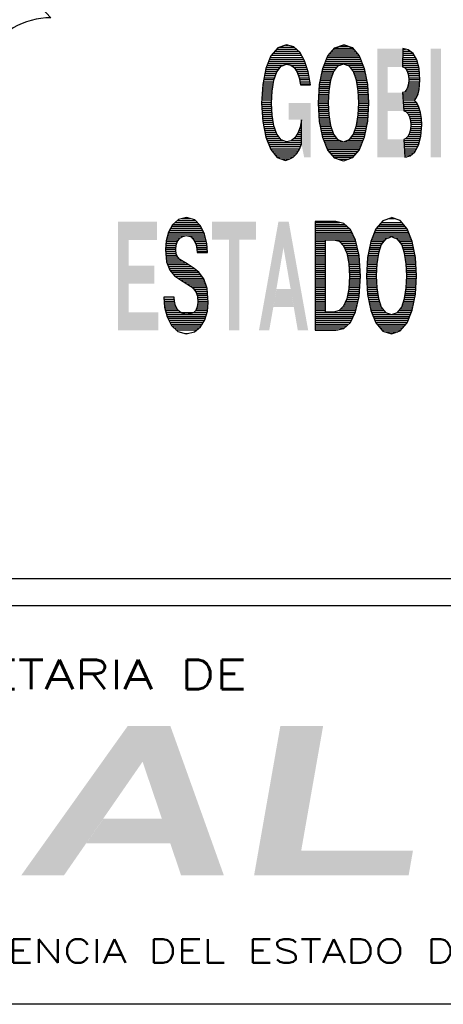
# Model space of a CAD drawing. Extents: x -0.4 to 44.6, y -0.4 to 29.7.
# Tile 5 of 8: x 37.5 to 39.5, y 22.5 to 27.1. Entities that reach past the tile are written whole.
import ezdxf

# ---------------------------------------------------------------- set-up
doc = ezdxf.new("R2010")
doc.units = 0
doc.header["$LTSCALE"] = 0.5
doc.header["$MEASUREMENT"] = 0
doc.layers.get('0').update_dxf_attribs({"linetype": 'CONTINUOUS'})
doc.styles.add('ROMANS', font='romans', dxfattribs={"width": 1.333333, "height": 0.1})

# ---------------------------------------------------------------- blocks, each defined once
blk = doc.blocks.new('SSA')
for points in [[(0.037096, -0.00023), (0.040018, -0.00023), (0.044374, 0.00997), (0.045394, 0.007537)], [(0.044374, 0.00997), (0.045394, 0.007537), (0.047296, 0.00997), (0.048029, -0.00023)], [(0.047296, 0.00997), (0.048029, -0.00023), (0.050951, -0.00023)], [(0.053013, -0.00023), (0.056232, 0.001459), (0.054808, 0.00997), (0.05773, 0.00997)], [(0.041538, 0.001959), (0.047286, 0.001959), (0.042717, 0.003659), (0.046723, 0.003659)], [(0.063574, -0.00023), (0.063871, 0.001459), (0.053013, -0.00023), (0.056232, 0.001459)]]:
    blk.add_solid(points)
at = {"color": 5, "style": 'ROMANS', "width": 1.333333}
for s, height, p in [('SECRETARIA DE', 0.002, (0.025437, 0.012488)), ('Y ASISTENCIA DEL ESTADO DE VERACRUZ', 0.0016192, (0.025437, -0.006199))]:
    blk.add_text(s, height=height, dxfattribs=at).set_placement(p)
blk = doc.blocks.new('*X49')
at = {"color": 0}
for p, q in [((5.73662, 2.3097), (5.74035, 2.3097)), ((5.73688, 2.31), (5.74009, 2.31)), ((5.73805, 2.3106), (5.73896, 2.3106)), ((5.7357, 2.3082), (5.74126, 2.3082)), ((5.73582, 2.3085), (5.74114, 2.3085)), ((5.73594, 2.3088), (5.74102, 2.3088)), ((5.7361, 2.3091), (5.74087, 2.3091)), ((5.73636, 2.3094), (5.74061, 2.3094)), ((5.73516, 2.3067), (5.73701, 2.3067)), ((5.73521, 2.307), (5.73724, 2.307)), ((5.73533, 2.3073), (5.73748, 2.3073)), ((5.73545, 2.3076), (5.73809, 2.3076)), ((5.73558, 2.3079), (5.74138, 2.3079)), ((5.73886, 2.3076), (5.7415, 2.3076)), ((5.73948, 2.3073), (5.74161, 2.3073)), ((5.73971, 2.307), (5.74173, 2.307)), ((5.73994, 2.3067), (5.74178, 2.3067)), ((5.73486, 2.3052), (5.73642, 2.3052)), ((5.73492, 2.3055), (5.73652, 2.3055)), ((5.73498, 2.3058), (5.73663, 2.3058)), ((5.73504, 2.3061), (5.73673, 2.3061)), ((5.7351, 2.3064), (5.73684, 2.3064)), ((5.74012, 2.3064), (5.74184, 2.3064)), ((5.74022, 2.3061), (5.7419, 2.3061)), ((5.74033, 2.3058), (5.74196, 2.3058)), ((5.74043, 2.3055), (5.74202, 2.3055)), ((5.74053, 2.3052), (5.74208, 2.3052)), ((5.73468, 2.3037), (5.7362, 2.3037)), ((5.7347, 2.304), (5.73625, 2.304)), ((5.73471, 2.3043), (5.73629, 2.3043)), ((5.73474, 2.3046), (5.73633, 2.3046)), ((5.7348, 2.3049), (5.73638, 2.3049)), ((5.74058, 2.3049), (5.74214, 2.3049)), ((5.74062, 2.3046), (5.7422, 2.3046)), ((5.74067, 2.3043), (5.74223, 2.3043)), ((5.74071, 2.304), (5.74224, 2.304)), ((5.74075, 2.3037), (5.74226, 2.3037)), ((5.7346, 2.3022), (5.73611, 2.3022)), ((5.73461, 2.3025), (5.73613, 2.3025)), ((5.73463, 2.3028), (5.73614, 2.3028)), ((5.73465, 2.3031), (5.73616, 2.3031)), ((5.73466, 2.3034), (5.73617, 2.3034)), ((5.74079, 2.3034), (5.74228, 2.3034)), ((5.7408, 2.3031), (5.74229, 2.3031)), ((5.74081, 2.3028), (5.74231, 2.3028)), ((5.74083, 2.3025), (5.74233, 2.3025)), ((5.74084, 2.3022), (5.74234, 2.3022)), ((5.73456, 2.3016), (5.73609, 2.3016)), ((5.73458, 2.3019), (5.7361, 2.3019)), ((5.73458, 2.3013), (5.7361, 2.3013)), ((5.7346, 2.301), (5.73612, 2.301)), ((5.73462, 2.3007), (5.73613, 2.3007)), ((5.74082, 2.3007), (5.74232, 2.3007)), ((5.74084, 2.301), (5.74234, 2.301)), ((5.74085, 2.3013), (5.74235, 2.3013)), ((5.74086, 2.3019), (5.74236, 2.3019)), ((5.74087, 2.3016), (5.74237, 2.3016)), ((5.73463, 2.3004), (5.73615, 2.3004)), ((5.73465, 2.3001), (5.73616, 2.3001)), ((5.73467, 2.2998), (5.73617, 2.2998)), ((5.73468, 2.2995), (5.73621, 2.2995)), ((5.7347, 2.2992), (5.73626, 2.2992)), ((5.73472, 2.2989), (5.7363, 2.2989)), ((5.74065, 2.2989), (5.74222, 2.2989)), ((5.7407, 2.2992), (5.74224, 2.2992)), ((5.74074, 2.2995), (5.74225, 2.2995)), ((5.74078, 2.2998), (5.74227, 2.2998)), ((5.7408, 2.3001), (5.74229, 2.3001)), ((5.74081, 2.3004), (5.7423, 2.3004)), ((5.73475, 2.2986), (5.73635, 2.2986)), ((5.73481, 2.2983), (5.73639, 2.2983)), ((5.73487, 2.298), (5.73646, 2.298)), ((5.73493, 2.2977), (5.73656, 2.2977)), ((5.73499, 2.2974), (5.73667, 2.2974)), ((5.74029, 2.2974), (5.74194, 2.2974)), ((5.74039, 2.2977), (5.742, 2.2977)), ((5.7405, 2.298), (5.74206, 2.298)), ((5.74056, 2.2983), (5.74212, 2.2983)), ((5.74061, 2.2986), (5.74218, 2.2986)), ((5.73505, 2.2971), (5.73677, 2.2971)), ((5.73511, 2.2968), (5.73687, 2.2968)), ((5.73517, 2.2965), (5.73709, 2.2965)), ((5.73524, 2.2962), (5.73733, 2.2962)), ((5.73536, 2.2959), (5.73757, 2.2959)), ((5.73937, 2.2959), (5.74157, 2.2959)), ((5.73963, 2.2962), (5.74169, 2.2962)), ((5.73986, 2.2965), (5.74176, 2.2965)), ((5.74008, 2.2968), (5.74182, 2.2968)), ((5.74019, 2.2971), (5.74188, 2.2971)), ((5.73548, 2.2956), (5.74145, 2.2956)), ((5.7356, 2.2953), (5.74133, 2.2953)), ((5.73572, 2.295), (5.74121, 2.295)), ((5.73584, 2.2947), (5.7411, 2.2947)), ((5.73596, 2.2944), (5.74098, 2.2944)), ((5.73616, 2.2941), (5.74076, 2.2941)), ((5.73642, 2.2938), (5.7405, 2.2938)), ((5.73668, 2.2935), (5.74024, 2.2935)), ((5.73695, 2.2932), (5.73998, 2.2932)), ((5.73743, 2.2929), (5.73945, 2.2929)), ((5.73832, 2.2926), (5.73862, 2.2926))]:
    blk.add_line(p, q, dxfattribs=at)
blk = doc.blocks.new('*X48')
at = {"color": 0}
for p, q in [((5.72652, 2.31), (5.73031, 2.31)), ((5.72652, 2.3097), (5.73113, 2.3097)), ((5.72652, 2.3094), (5.73147, 2.3094)), ((5.72652, 2.3091), (5.7318, 2.3091)), ((5.72652, 2.3088), (5.73208, 2.3088)), ((5.72652, 2.3085), (5.73223, 2.3085)), ((5.72652, 2.3082), (5.73238, 2.3082)), ((5.72652, 2.3079), (5.73253, 2.3079)), ((5.72652, 2.3076), (5.73268, 2.3076)), ((5.72652, 2.3073), (5.72815, 2.3073)), ((5.72652, 2.307), (5.72815, 2.307)), ((5.72652, 2.3067), (5.72815, 2.3067)), ((5.72945, 2.3073), (5.73284, 2.3073)), ((5.73033, 2.307), (5.73292, 2.307)), ((5.73062, 2.3067), (5.73299, 2.3067)), ((5.72652, 2.3064), (5.72815, 2.3064)), ((5.72652, 2.3061), (5.72815, 2.3061)), ((5.72652, 2.3058), (5.72815, 2.3058)), ((5.72652, 2.3055), (5.72815, 2.3055)), ((5.72652, 2.3052), (5.72815, 2.3052)), ((5.73091, 2.3064), (5.73306, 2.3064)), ((5.73107, 2.3061), (5.73313, 2.3061)), ((5.7312, 2.3058), (5.73319, 2.3058)), ((5.73133, 2.3055), (5.73326, 2.3055)), ((5.73146, 2.3052), (5.73333, 2.3052)), ((5.72652, 2.3049), (5.72815, 2.3049)), ((5.72652, 2.3046), (5.72815, 2.3046)), ((5.72652, 2.3043), (5.72815, 2.3043)), ((5.72652, 2.304), (5.72815, 2.304)), ((5.72652, 2.3037), (5.72815, 2.3037)), ((5.73152, 2.3049), (5.7334, 2.3049)), ((5.73158, 2.3046), (5.73343, 2.3046)), ((5.73164, 2.3043), (5.73345, 2.3043)), ((5.7317, 2.304), (5.73347, 2.304)), ((5.73176, 2.3037), (5.73349, 2.3037)), ((5.72652, 2.3034), (5.72815, 2.3034)), ((5.72652, 2.3031), (5.72815, 2.3031)), ((5.72652, 2.3028), (5.72815, 2.3028)), ((5.72652, 2.3025), (5.72815, 2.3025)), ((5.72652, 2.3022), (5.72815, 2.3022)), ((5.73179, 2.3034), (5.73351, 2.3034)), ((5.73181, 2.3031), (5.73353, 2.3031)), ((5.73183, 2.3028), (5.73355, 2.3028)), ((5.73184, 2.3025), (5.73357, 2.3025)), ((5.73186, 2.3022), (5.73359, 2.3022)), ((5.72652, 2.3019), (5.72815, 2.3019)), ((5.72652, 2.3016), (5.72815, 2.3016)), ((5.72652, 2.3013), (5.72815, 2.3013)), ((5.72652, 2.301), (5.72815, 2.301)), ((5.72652, 2.3007), (5.72815, 2.3007)), ((5.73184, 2.3007), (5.73357, 2.3007)), ((5.73186, 2.301), (5.73359, 2.301)), ((5.73187, 2.3019), (5.73361, 2.3019)), ((5.73187, 2.3013), (5.73361, 2.3013)), ((5.73189, 2.3016), (5.73363, 2.3016)), ((5.72652, 2.3004), (5.72815, 2.3004)), ((5.72652, 2.3001), (5.72815, 2.3001)), ((5.72652, 2.2998), (5.72815, 2.2998)), ((5.72652, 2.2995), (5.72815, 2.2995)), ((5.72652, 2.2992), (5.72815, 2.2992)), ((5.72652, 2.2989), (5.72815, 2.2989)), ((5.73164, 2.2989), (5.73345, 2.2989)), ((5.7317, 2.2992), (5.73347, 2.2992)), ((5.73176, 2.2995), (5.73349, 2.2995)), ((5.73179, 2.2998), (5.73351, 2.2998)), ((5.73181, 2.3001), (5.73353, 2.3001)), ((5.73183, 2.3004), (5.73355, 2.3004)), ((5.72652, 2.2986), (5.72815, 2.2986)), ((5.72652, 2.2983), (5.72815, 2.2983)), ((5.72652, 2.298), (5.72815, 2.298)), ((5.72652, 2.2977), (5.72815, 2.2977)), ((5.72652, 2.2974), (5.72815, 2.2974)), ((5.73117, 2.2974), (5.73318, 2.2974)), ((5.73131, 2.2977), (5.73325, 2.2977)), ((5.73144, 2.298), (5.73332, 2.298)), ((5.73152, 2.2983), (5.73339, 2.2983)), ((5.73158, 2.2986), (5.73343, 2.2986)), ((5.72652, 2.2971), (5.72815, 2.2971)), ((5.72652, 2.2968), (5.72815, 2.2968)), ((5.72652, 2.2965), (5.72815, 2.2965)), ((5.72652, 2.2962), (5.72815, 2.2962)), ((5.72652, 2.2959), (5.7328, 2.2959)), ((5.73028, 2.2962), (5.73291, 2.2962)), ((5.73057, 2.2965), (5.73298, 2.2965)), ((5.73085, 2.2968), (5.73304, 2.2968)), ((5.73104, 2.2971), (5.73311, 2.2971)), ((5.72652, 2.2956), (5.73265, 2.2956)), ((5.72652, 2.2953), (5.7325, 2.2953)), ((5.72652, 2.295), (5.73235, 2.295)), ((5.72652, 2.2947), (5.7322, 2.2947)), ((5.72652, 2.2944), (5.73205, 2.2944)), ((5.72652, 2.2941), (5.73173, 2.2941)), ((5.72652, 2.2938), (5.7314, 2.2938)), ((5.72652, 2.2935), (5.73106, 2.2935)), ((5.72652, 2.2932), (5.73006, 2.2932))]:
    blk.add_line(p, q, dxfattribs=at)
blk = doc.blocks.new('*X47')
at = {"color": 0}
for p, q in [((5.70421, 2.3097), (5.70835, 2.3097)), ((5.70456, 2.31), (5.70805, 2.31)), ((5.7049, 2.3103), (5.70776, 2.3103)), ((5.70566, 2.3106), (5.70696, 2.3106)), ((5.70347, 2.3082), (5.70918, 2.3082)), ((5.70354, 2.3085), (5.70904, 2.3085)), ((5.70371, 2.3088), (5.7089, 2.3088)), ((5.70387, 2.3091), (5.70876, 2.3091)), ((5.70403, 2.3094), (5.70861, 2.3094)), ((5.70315, 2.3067), (5.70485, 2.3067)), ((5.70317, 2.307), (5.70496, 2.307)), ((5.70323, 2.3073), (5.70516, 2.3073)), ((5.70331, 2.3076), (5.70544, 2.3076)), ((5.70339, 2.3079), (5.70618, 2.3079)), ((5.70651, 2.3079), (5.70926, 2.3079)), ((5.70724, 2.3076), (5.70933, 2.3076)), ((5.7075, 2.3073), (5.70941, 2.3073)), ((5.70767, 2.307), (5.70948, 2.307)), ((5.7078, 2.3067), (5.70954, 2.3067)), ((5.70307, 2.3058), (5.7047, 2.3058)), ((5.70308, 2.3055), (5.70471, 2.3055)), ((5.70309, 2.3061), (5.70473, 2.3061)), ((5.70312, 2.3064), (5.70475, 2.3064)), ((5.70312, 2.3052), (5.70475, 2.3052)), ((5.70789, 2.3064), (5.70957, 2.3064)), ((5.70794, 2.3061), (5.70959, 2.3061)), ((5.70799, 2.3058), (5.70961, 2.3058)), ((5.70801, 2.3055), (5.70963, 2.3055)), ((5.70315, 2.3049), (5.70484, 2.3049)), ((5.70318, 2.3046), (5.70498, 2.3046)), ((5.70321, 2.3043), (5.70527, 2.3043)), ((5.70324, 2.304), (5.70567, 2.304)), ((5.70332, 2.3037), (5.70614, 2.3037)), ((5.70344, 2.3034), (5.70663, 2.3034)), ((5.70355, 2.3031), (5.70711, 2.3031)), ((5.70367, 2.3028), (5.70755, 2.3028)), ((5.70381, 2.3025), (5.70794, 2.3025)), ((5.70406, 2.3022), (5.70832, 2.3022)), ((5.70431, 2.3019), (5.70854, 2.3019)), ((5.70458, 2.3016), (5.70876, 2.3016)), ((5.705, 2.3013), (5.70899, 2.3013)), ((5.70542, 2.301), (5.70914, 2.301)), ((5.70592, 2.3007), (5.70924, 2.3007)), ((5.70642, 2.3004), (5.70935, 2.3004)), ((5.70689, 2.3001), (5.70945, 2.3001)), ((5.70728, 2.2998), (5.70956, 2.2998)), ((5.70759, 2.2995), (5.70961, 2.2995)), ((5.70782, 2.2992), (5.70964, 2.2992)), ((5.70795, 2.2989), (5.70967, 2.2989)), ((5.70284, 2.298), (5.70445, 2.298)), ((5.70286, 2.2977), (5.70447, 2.2977)), ((5.70289, 2.2974), (5.70455, 2.2974)), ((5.70805, 2.2986), (5.70969, 2.2986)), ((5.7081, 2.2983), (5.70972, 2.2983)), ((5.70812, 2.298), (5.70975, 2.298)), ((5.70815, 2.2977), (5.70977, 2.2977)), ((5.70815, 2.2974), (5.70978, 2.2974)), ((5.70291, 2.2971), (5.70463, 2.2971)), ((5.70293, 2.2968), (5.70476, 2.2968)), ((5.70301, 2.2965), (5.70492, 2.2965)), ((5.70309, 2.2962), (5.70513, 2.2962)), ((5.70317, 2.2959), (5.7096, 2.2959)), ((5.70778, 2.2962), (5.70967, 2.2962)), ((5.70793, 2.2965), (5.7097, 2.2965)), ((5.70806, 2.2968), (5.70973, 2.2968)), ((5.7081, 2.2971), (5.70976, 2.2971)), ((5.70325, 2.2956), (5.70951, 2.2956)), ((5.70333, 2.2953), (5.70942, 2.2953)), ((5.70346, 2.295), (5.70933, 2.295)), ((5.70361, 2.2947), (5.70921, 2.2947)), ((5.70375, 2.2944), (5.70903, 2.2944)), ((5.7039, 2.2941), (5.70886, 2.2941)), ((5.70408, 2.2938), (5.70868, 2.2938)), ((5.7044, 2.2935), (5.70841, 2.2935)), ((5.70471, 2.2932), (5.70803, 2.2932)), ((5.70615, 2.2926), (5.70655, 2.2926))]:
    blk.add_line(p, q, dxfattribs=at)
blk = doc.blocks.new('*X43')
at = {"color": 0}
for p, q in [((5.73038, 2.3376), (5.73162, 2.3376)), ((5.72853, 2.3361), (5.7334, 2.3361)), ((5.72879, 2.3364), (5.73315, 2.3364)), ((5.72905, 2.3367), (5.73289, 2.3367)), ((5.72931, 2.337), (5.73263, 2.337)), ((5.72957, 2.3373), (5.73237, 2.3373)), ((5.72791, 2.3346), (5.73042, 2.3346)), ((5.72803, 2.3349), (5.73389, 2.3349)), ((5.72815, 2.3352), (5.73377, 2.3352)), ((5.72827, 2.3355), (5.73365, 2.3355)), ((5.72839, 2.3358), (5.73353, 2.3358)), ((5.7315, 2.3346), (5.734, 2.3346)), ((5.72745, 2.3328), (5.72909, 2.3328)), ((5.72751, 2.3331), (5.72919, 2.3331)), ((5.72757, 2.3334), (5.7293, 2.3334)), ((5.72763, 2.3337), (5.72944, 2.3337)), ((5.72769, 2.334), (5.72968, 2.334)), ((5.72779, 2.3343), (5.72991, 2.3343)), ((5.73201, 2.3343), (5.73412, 2.3343)), ((5.73224, 2.334), (5.73422, 2.334)), ((5.73248, 2.3337), (5.73428, 2.3337)), ((5.73262, 2.3334), (5.73434, 2.3334)), ((5.73273, 2.3331), (5.7344, 2.3331)), ((5.73283, 2.3328), (5.73446, 2.3328)), ((5.72719, 2.3313), (5.72876, 2.3313)), ((5.72721, 2.3316), (5.72881, 2.3316)), ((5.72727, 2.3319), (5.72885, 2.3319)), ((5.72733, 2.3322), (5.7289, 2.3322)), ((5.72739, 2.3325), (5.72899, 2.3325)), ((5.73294, 2.3325), (5.73452, 2.3325)), ((5.73303, 2.3322), (5.73458, 2.3322)), ((5.73307, 2.3319), (5.73464, 2.3319)), ((5.73311, 2.3316), (5.7347, 2.3316)), ((5.73316, 2.3313), (5.73471, 2.3313)), ((5.72711, 2.3298), (5.72862, 2.3298)), ((5.72713, 2.3301), (5.72864, 2.3301)), ((5.72714, 2.3304), (5.72865, 2.3304)), ((5.72716, 2.3307), (5.72868, 2.3307)), ((5.72717, 2.331), (5.72872, 2.331)), ((5.7332, 2.331), (5.73473, 2.331)), ((5.73325, 2.3307), (5.73475, 2.3307)), ((5.73327, 2.3304), (5.73476, 2.3304)), ((5.73329, 2.3301), (5.73478, 2.3301)), ((5.7333, 2.3298), (5.7348, 2.3298)), ((5.72705, 2.3286), (5.72858, 2.3286)), ((5.72706, 2.3289), (5.72858, 2.3289)), ((5.72707, 2.3283), (5.72859, 2.3283)), ((5.72708, 2.3292), (5.72859, 2.3292)), ((5.72709, 2.3295), (5.72861, 2.3295)), ((5.73331, 2.3295), (5.73481, 2.3295)), ((5.73333, 2.3292), (5.73483, 2.3292)), ((5.73333, 2.3283), (5.73483, 2.3283)), ((5.73334, 2.3289), (5.73485, 2.3289)), ((5.73335, 2.3286), (5.73485, 2.3286)), ((5.72709, 2.328), (5.7286, 2.328)), ((5.7271, 2.3277), (5.72862, 2.3277)), ((5.72712, 2.3274), (5.72863, 2.3274)), ((5.72714, 2.3271), (5.72865, 2.3271)), ((5.72715, 2.3268), (5.72866, 2.3268)), ((5.73326, 2.3268), (5.73475, 2.3268)), ((5.73328, 2.3271), (5.73477, 2.3271)), ((5.73329, 2.3274), (5.73478, 2.3274)), ((5.7333, 2.3277), (5.7348, 2.3277)), ((5.73332, 2.328), (5.73482, 2.328)), ((5.72717, 2.3265), (5.72871, 2.3265)), ((5.72719, 2.3262), (5.72875, 2.3262)), ((5.7272, 2.3259), (5.7288, 2.3259)), ((5.72725, 2.3256), (5.72884, 2.3256)), ((5.72731, 2.3253), (5.72888, 2.3253)), ((5.73304, 2.3253), (5.73459, 2.3253)), ((5.73308, 2.3256), (5.73465, 2.3256)), ((5.73313, 2.3259), (5.7347, 2.3259)), ((5.73317, 2.3262), (5.73472, 2.3262)), ((5.73322, 2.3265), (5.73473, 2.3265)), ((5.72737, 2.325), (5.72896, 2.325)), ((5.72743, 2.3247), (5.72906, 2.3247)), ((5.72749, 2.3244), (5.72917, 2.3244)), ((5.72755, 2.3241), (5.72927, 2.3241)), ((5.72761, 2.3238), (5.72938, 2.3238)), ((5.73253, 2.3238), (5.73429, 2.3238)), ((5.73265, 2.3241), (5.73435, 2.3241)), ((5.73275, 2.3244), (5.73441, 2.3244)), ((5.73286, 2.3247), (5.73447, 2.3247)), ((5.73296, 2.325), (5.73453, 2.325)), ((5.72767, 2.3235), (5.72962, 2.3235)), ((5.72775, 2.3232), (5.72986, 2.3232)), ((5.72787, 2.3229), (5.73025, 2.3229)), ((5.72799, 2.3226), (5.73391, 2.3226)), ((5.72811, 2.3223), (5.73379, 2.3223)), ((5.72823, 2.322), (5.73367, 2.322)), ((5.73168, 2.3229), (5.73403, 2.3229)), ((5.73206, 2.3232), (5.73414, 2.3232)), ((5.7323, 2.3235), (5.73423, 2.3235)), ((5.72835, 2.3217), (5.73355, 2.3217)), ((5.72847, 2.3214), (5.73344, 2.3214)), ((5.7287, 2.3211), (5.73319, 2.3211)), ((5.72896, 2.3208), (5.73293, 2.3208)), ((5.72922, 2.3205), (5.73267, 2.3205)), ((5.72948, 2.3202), (5.73241, 2.3202)), ((5.7301, 2.3199), (5.73176, 2.3199))]:
    blk.add_line(p, q, dxfattribs=at)
blk = doc.blocks.new('*X56')
at = {"color": 0}
for p, q in [((-0.03934, 0.02159), (-0.03559, 0.02159)), ((-0.03907, 0.02191), (-0.03594, 0.02191)), ((-0.03861, 0.02223), (-0.03629, 0.02223)), ((-0.03767, 0.02254), (-0.0373, 0.02254)), ((-0.04019, 0.02032), (-0.03481, 0.02032)), ((-0.04006, 0.02064), (-0.03499, 0.02064)), ((-0.03989, 0.02096), (-0.03516, 0.02096)), ((-0.03962, 0.02127), (-0.03534, 0.02127)), ((-0.04079, 0.01873), (-0.03878, 0.01873)), ((-0.0407, 0.01905), (-0.03853, 0.01905)), ((-0.04057, 0.01937), (-0.03806, 0.01937)), ((-0.04044, 0.01969), (-0.03455, 0.01969)), ((-0.04032, 0.02), (-0.03466, 0.02)), ((-0.03678, 0.01937), (-0.03445, 0.01937)), ((-0.03638, 0.01905), (-0.03435, 0.01905)), ((-0.03615, 0.01873), (-0.03424, 0.01873)), ((-0.0411, 0.01715), (-0.03949, 0.01715)), ((-0.04104, 0.01746), (-0.03938, 0.01746)), ((-0.04098, 0.01778), (-0.03927, 0.01778)), ((-0.04092, 0.0181), (-0.03915, 0.0181)), ((-0.04086, 0.01842), (-0.03902, 0.01842)), ((-0.03595, 0.01842), (-0.03414, 0.01842)), ((-0.0358, 0.0181), (-0.03407, 0.0181)), ((-0.03568, 0.01778), (-0.03402, 0.01778)), ((-0.03556, 0.01746), (-0.03396, 0.01746)), ((-0.03549, 0.01715), (-0.0339, 0.01715)), ((-0.04129, 0.01556), (-0.03976, 0.01556)), ((-0.04128, 0.01588), (-0.03971, 0.01588)), ((-0.04126, 0.01619), (-0.03966, 0.01619)), ((-0.04122, 0.01651), (-0.03961, 0.01651)), ((-0.04116, 0.01683), (-0.03956, 0.01683)), ((-0.03542, 0.01683), (-0.03384, 0.01683)), ((-0.03535, 0.01651), (-0.03379, 0.01651)), ((-0.04139, 0.01397), (-0.03986, 0.01397)), ((-0.04137, 0.01429), (-0.03984, 0.01429)), ((-0.04135, 0.0146), (-0.03983, 0.0146)), ((-0.04133, 0.01492), (-0.03981, 0.01492)), ((-0.04131, 0.01524), (-0.0398, 0.01524)), ((-0.04141, 0.01365), (-0.03987, 0.01365)), ((-0.04141, 0.01333), (-0.03987, 0.01333)), ((-0.04139, 0.01302), (-0.03986, 0.01302)), ((-0.04137, 0.0127), (-0.03984, 0.0127)), ((-0.04135, 0.01238), (-0.03983, 0.01238)), ((-0.04133, 0.01206), (-0.03981, 0.01206)), ((-0.04131, 0.01175), (-0.0398, 0.01175)), ((-0.0413, 0.01143), (-0.03977, 0.01143)), ((-0.04128, 0.01111), (-0.03971, 0.01111)), ((-0.04126, 0.0108), (-0.03966, 0.0108)), ((-0.03518, 0.0108), (-0.03517, 0.0108)), ((-0.04122, 0.01048), (-0.03961, 0.01048)), ((-0.04116, 0.01016), (-0.03956, 0.01016)), ((-0.04109, 0.00984), (-0.03949, 0.00984)), ((-0.04103, 0.00953), (-0.03938, 0.00953)), ((-0.03544, 0.00953), (-0.03517, 0.00953)), ((-0.03534, 0.00984), (-0.03517, 0.00984)), ((-0.03529, 0.01016), (-0.03517, 0.01016)), ((-0.03524, 0.01048), (-0.03517, 0.01048)), ((-0.04097, 0.00921), (-0.03926, 0.00921)), ((-0.04091, 0.00889), (-0.03915, 0.00889)), ((-0.04085, 0.00857), (-0.03902, 0.00857)), ((-0.04078, 0.00826), (-0.03877, 0.00826)), ((-0.04068, 0.00794), (-0.03853, 0.00794)), ((-0.03633, 0.00794), (-0.03517, 0.00794)), ((-0.03606, 0.00826), (-0.03517, 0.00826)), ((-0.03585, 0.00857), (-0.03517, 0.00857)), ((-0.03568, 0.00889), (-0.03517, 0.00889)), ((-0.03556, 0.00921), (-0.03517, 0.00921)), ((-0.04055, 0.00762), (-0.03805, 0.00762)), ((-0.04043, 0.0073), (-0.03517, 0.0073)), ((-0.0403, 0.00699), (-0.0352, 0.00699)), ((-0.04018, 0.00667), (-0.03532, 0.00667)), ((-0.04005, 0.00635), (-0.03544, 0.00635)), ((-0.03677, 0.00762), (-0.03517, 0.00762)), ((-0.03984, 0.00603), (-0.03564, 0.00603)), ((-0.03958, 0.00571), (-0.03585, 0.00571)), ((-0.03932, 0.0054), (-0.03613, 0.0054)), ((-0.03906, 0.00508), (-0.03645, 0.00508)), ((-0.03838, 0.00476), (-0.03698, 0.00476))]:
    blk.add_line(p, q, dxfattribs=at)
blk = doc.blocks.new('*X57')
at = {"color": 0}
for p, q in [((-0.01931, 0.02191), (-0.01888, 0.02191)), ((-0.01931, 0.02159), (-0.01816, 0.02159)), ((-0.01935, 0.02032), (-0.01719, 0.02032)), ((-0.01934, 0.02064), (-0.01737, 0.02064)), ((-0.01933, 0.02096), (-0.01755, 0.02096)), ((-0.01932, 0.02127), (-0.01776, 0.02127)), ((-0.01937, 0.01937), (-0.0169, 0.01937)), ((-0.01936, 0.01969), (-0.01699, 0.01969)), ((-0.01935, 0.02), (-0.01708, 0.02)), ((-0.01905, 0.01905), (-0.01681, 0.01905)), ((-0.01875, 0.01873), (-0.01676, 0.01873)), ((-0.0186, 0.01842), (-0.01674, 0.01842)), ((-0.0185, 0.0181), (-0.01672, 0.0181)), ((-0.01842, 0.01778), (-0.01669, 0.01778)), ((-0.01839, 0.01746), (-0.01667, 0.01746)), ((-0.01837, 0.01715), (-0.01665, 0.01715)), ((-0.01875, 0.01556), (-0.01678, 0.01556)), ((-0.01859, 0.01588), (-0.01674, 0.01588)), ((-0.0185, 0.01619), (-0.0167, 0.01619)), ((-0.01842, 0.01651), (-0.01668, 0.01651)), ((-0.01839, 0.01683), (-0.01666, 0.01683)), ((-0.01936, 0.01492), (-0.01693, 0.01492)), ((-0.01934, 0.0146), (-0.01706, 0.0146)), ((-0.01931, 0.01429), (-0.01721, 0.01429)), ((-0.01929, 0.01397), (-0.01745, 0.01397)), ((-0.01903, 0.01524), (-0.01686, 0.01524)), ((-0.01926, 0.01365), (-0.01725, 0.01365)), ((-0.01924, 0.01333), (-0.01702, 0.01333)), ((-0.01922, 0.01302), (-0.01687, 0.01302)), ((-0.01919, 0.0127), (-0.01674, 0.0127)), ((-0.01917, 0.01238), (-0.01665, 0.01238)), ((-0.01874, 0.01206), (-0.01656, 0.01206)), ((-0.01847, 0.01175), (-0.0165, 0.01175)), ((-0.01831, 0.01143), (-0.01646, 0.01143)), ((-0.01821, 0.01111), (-0.01641, 0.01111)), ((-0.01813, 0.0108), (-0.01638, 0.0108)), ((-0.0181, 0.01048), (-0.01636, 0.01048)), ((-0.0181, 0.00953), (-0.01637, 0.00953)), ((-0.01808, 0.00984), (-0.01635, 0.00984)), ((-0.01807, 0.01016), (-0.01634, 0.01016)), ((-0.01882, 0.00794), (-0.01656, 0.00794)), ((-0.01852, 0.00826), (-0.01648, 0.00826)), ((-0.01837, 0.00857), (-0.01645, 0.00857)), ((-0.01824, 0.00889), (-0.01642, 0.00889)), ((-0.01816, 0.00921), (-0.0164, 0.00921)), ((-0.01915, 0.00762), (-0.01665, 0.00762)), ((-0.01913, 0.0073), (-0.01673, 0.0073)), ((-0.01912, 0.00699), (-0.01682, 0.00699)), ((-0.0191, 0.00667), (-0.01696, 0.00667)), ((-0.01908, 0.00635), (-0.01713, 0.00635)), ((-0.01906, 0.00603), (-0.0173, 0.00603)), ((-0.01904, 0.00571), (-0.01755, 0.00571)), ((-0.01903, 0.0054), (-0.01793, 0.0054)), ((-0.01901, 0.00508), (-0.01867, 0.00508))]:
    blk.add_line(p, q, dxfattribs=at)
blk = doc.blocks.new('LETRAS3')
for points in [[(-0.03517, 0.01088), (-0.03537, 0.00971), (-0.03574, 0.00875), (-0.03622, 0.00802), (-0.03682, 0.00758), (-0.03751, 0.00742), (-0.03838, 0.00774), (-0.03905, 0.00861), (-0.03953, 0.00994), (-0.03979, 0.0116), (-0.03988, 0.01348), (-0.03979, 0.01537), (-0.03953, 0.01706), (-0.03905, 0.01838), (-0.03838, 0.01925), (-0.03751, 0.01957), (-0.03684, 0.01941), (-0.0363, 0.01899), (-0.03588, 0.0183), (-0.03554, 0.01741), (-0.03531, 0.01633), (-0.03455, 0.01633), (-0.03375, 0.01633), (-0.03413, 0.01838), (-0.03469, 0.0201), (-0.03544, 0.02145), (-0.03637, 0.0223), (-0.03751, 0.0226), (-0.03887, 0.02214), (-0.03997, 0.02086), (-0.04077, 0.01888), (-0.04124, 0.01638), (-0.04142, 0.01348), (-0.04124, 0.01061), (-0.04077, 0.00817), (-0.04, 0.00624), (-0.03898, 0.00498), (-0.0377, 0.00452), (-0.0371, 0.0047), (-0.0365, 0.00503), (-0.03593, 0.0056), (-0.03547, 0.00627), (-0.03517, 0.00705)], [(-0.01906, 0.01906), (-0.01877, 0.01877), (-0.01856, 0.01833), (-0.01842, 0.01778), (-0.01837, 0.01714), (-0.01842, 0.01649), (-0.01856, 0.01594), (-0.01877, 0.01552), (-0.01906, 0.01521), (-0.01937, 0.01513), (-0.01916, 0.01227), (-0.01883, 0.01215), (-0.01852, 0.01185), (-0.01828, 0.01135), (-0.01812, 0.01075), (-0.01806, 0.01006), (-0.01812, 0.00935), (-0.01828, 0.00875), (-0.01852, 0.00825), (-0.01883, 0.00794), (-0.01916, 0.00781), (-0.019, 0.005), (-0.01815, 0.00521), (-0.01741, 0.00583), (-0.01684, 0.00689), (-0.01647, 0.00829), (-0.01633, 0.01006), (-0.0164, 0.01105), (-0.01654, 0.01201), (-0.01679, 0.01286), (-0.01711, 0.01351), (-0.0175, 0.0139), (-0.01716, 0.01435), (-0.01693, 0.01491), (-0.01677, 0.0156), (-0.01668, 0.01635), (-0.01665, 0.01714), (-0.01677, 0.0189), (-0.01714, 0.02024), (-0.01771, 0.02124), (-0.01845, 0.02182), (-0.0193, 0.022), (-0.01937, 0.01915)], [(-0.0309, 0.01162), (-0.03065, 0.00995), (-0.03019, 0.00863), (-0.02952, 0.00778), (-0.0286, 0.00744), (-0.02768, 0.00778), (-0.02701, 0.00863), (-0.02655, 0.00995), (-0.0263, 0.01162), (-0.02621, 0.01351), (-0.0263, 0.01539), (-0.02655, 0.01707), (-0.02701, 0.0184), (-0.02768, 0.01927), (-0.0286, 0.01959), (-0.02952, 0.01927), (-0.03019, 0.0184), (-0.03065, 0.01707), (-0.0309, 0.01539), (-0.03099, 0.01351)], [(-0.03304, -0.00719), (-0.03304, -0.0093), (-0.03304, -0.01142), (-0.03304, -0.01355), (-0.03304, -0.01567), (-0.03304, -0.0178), (-0.03304, -0.01992), (-0.03304, -0.02207), (-0.03222, -0.02207), (-0.03141, -0.02207), (-0.03059, -0.02207), (-0.02978, -0.02207), (-0.02857, -0.02177), (-0.02753, -0.02083), (-0.0267, -0.01918), (-0.02615, -0.01679), (-0.02604, -0.01518), (-0.02594, -0.01358), (-0.02604, -0.01197), (-0.02615, -0.01036), (-0.0267, -0.00795), (-0.02753, -0.00631), (-0.02857, -0.00537), (-0.02978, -0.00507), (-0.03059, -0.00507), (-0.03141, -0.00507), (-0.03222, -0.00507), (-0.03304, -0.00507)], [(-0.02339, -0.01544), (-0.02314, -0.01709), (-0.02268, -0.01844), (-0.022, -0.01929), (-0.02108, -0.01962), (-0.02016, -0.01929), (-0.01949, -0.01844), (-0.01903, -0.01709), (-0.01878, -0.01544), (-0.01869, -0.01355), (-0.01878, -0.01167), (-0.01903, -0.00999), (-0.01949, -0.00866), (-0.02016, -0.00779), (-0.02108, -0.00746), (-0.022, -0.00779), (-0.02268, -0.00866), (-0.02314, -0.00999), (-0.02339, -0.01167), (-0.02347, -0.01355)], [(-0.03141, -0.01358), (-0.03141, -0.01075), (-0.03141, -0.0079), (-0.03011, -0.0079), (-0.02928, -0.00815), (-0.02861, -0.00884), (-0.0281, -0.01001), (-0.02778, -0.0116), (-0.02767, -0.0136), (-0.02778, -0.01559), (-0.0281, -0.01714), (-0.02861, -0.0183), (-0.02928, -0.019), (-0.03011, -0.01925), (-0.03141, -0.01925), (-0.03141, -0.01642)]]:
    blk.add_lwpolyline(points, close=True)
for points in [[(-0.0286, 0.02263), (-0.02724, 0.02216), (-0.02614, 0.02088), (-0.02536, 0.0189), (-0.02486, 0.0164), (-0.0247, 0.01351), (-0.02486, 0.01065), (-0.02536, 0.00815), (-0.02614, 0.00617), (-0.02724, 0.00491), (-0.0286, 0.00441), (-0.02996, 0.00487), (-0.03106, 0.00613), (-0.03186, 0.00811), (-0.03235, 0.01061), (-0.03251, 0.01348), (-0.03235, 0.01638), (-0.03186, 0.01888), (-0.03106, 0.02086), (-0.02996, 0.02214), (-0.0286, 0.0226)], [(-0.0565, -0.00948), (-0.05631, -0.01134), (-0.05579, -0.01265), (-0.05505, -0.01355), (-0.05413, -0.0142), (-0.05315, -0.01479), (-0.05257, -0.01516), (-0.05207, -0.01557), (-0.0517, -0.01605), (-0.05147, -0.01672), (-0.0514, -0.01771), (-0.05151, -0.0184), (-0.05174, -0.01895), (-0.05211, -0.01932), (-0.0526, -0.01952), (-0.05322, -0.01959), (-0.05399, -0.01941), (-0.05452, -0.01892), (-0.05489, -0.01824), (-0.05508, -0.01752), (-0.05514, -0.0169), (-0.05595, -0.0169), (-0.05675, -0.0169), (-0.05662, -0.01844), (-0.05622, -0.01996), (-0.05554, -0.02134), (-0.05455, -0.02228), (-0.05322, -0.02265), (-0.05195, -0.02233), (-0.05098, -0.02155), (-0.0503, -0.02042), (-0.0499, -0.01907), (-0.04977, -0.01771), (-0.04997, -0.01552), (-0.05048, -0.01403), (-0.05124, -0.013), (-0.05214, -0.01229), (-0.0531, -0.01169), (-0.05372, -0.01132), (-0.05422, -0.01098), (-0.05457, -0.01061), (-0.0548, -0.01015), (-0.05487, -0.00949), (-0.0548, -0.00877), (-0.05459, -0.00815), (-0.05423, -0.00767), (-0.05377, -0.00737), (-0.05319, -0.00726), (-0.05245, -0.00746), (-0.05197, -0.00801), (-0.05168, -0.0087), (-0.05158, -0.00937), (-0.05154, -0.00988), (-0.05073, -0.00988), (-0.04991, -0.00988), (-0.05002, -0.00848), (-0.05036, -0.00705), (-0.05098, -0.00574), (-0.0519, -0.0048), (-0.05319, -0.00443), (-0.05446, -0.00473), (-0.0554, -0.00555), (-0.05602, -0.00671), (-0.05638, -0.00808), (-0.0565, -0.00944)], [(-0.02108, -0.00445), (-0.02245, -0.00493), (-0.02355, -0.0062), (-0.02434, -0.00818), (-0.02484, -0.01068), (-0.025, -0.01358), (-0.02484, -0.01645), (-0.02434, -0.01895), (-0.02355, -0.02093), (-0.02245, -0.02219), (-0.02108, -0.02265), (-0.01972, -0.02216), (-0.01862, -0.0209), (-0.01784, -0.01892), (-0.01735, -0.01642), (-0.01719, -0.01355), (-0.01735, -0.01066), (-0.01784, -0.00817), (-0.01862, -0.00618), (-0.01972, -0.00491), (-0.02108, -0.00443)]]:
    blk.add_lwpolyline(points)
for points in [[(-0.02332, 0.005), (-0.02169, 0.00781), (-0.02332, 0.022), (-0.02169, 0.01915)], [(-0.02332, 0.022), (-0.02169, 0.01915), (-0.0193, 0.022), (-0.01937, 0.01915)], [(-0.01495, 0.005), (-0.01332, 0.005), (-0.01495, 0.022), (-0.01332, 0.022)], [(-0.02169, 0.01227), (-0.01916, 0.01227), (-0.02169, 0.01513), (-0.01937, 0.01513)], [(-0.03721, 0.01351), (-0.03721, 0.01089), (-0.03375, 0.01351), (-0.03517, 0.01089)], [(-0.03375, 0.01351), (-0.03517, 0.01089), (-0.03375, 0.00501), (-0.03517, 0.00705)], [(-0.019, 0.005), (-0.01916, 0.00781), (-0.02332, 0.005), (-0.02169, 0.00781)], [(-0.03375, 0.00501), (-0.03517, 0.00705), (-0.03476, 0.00501)], [(-0.0639, -0.00507), (-0.06227, -0.00792), (-0.05781, -0.00507), (-0.05781, -0.00792)], [(-0.0639, -0.02207), (-0.06227, -0.01925), (-0.0639, -0.00507), (-0.06227, -0.00792)], [(-0.04919, -0.00507), (-0.04919, -0.0079), (-0.0423, -0.00507), (-0.0423, -0.0079)], [(-0.04184, -0.02207), (-0.04023, -0.02207), (-0.03879, -0.00507), (-0.03959, -0.01844)], [(-0.03879, -0.00507), (-0.03959, -0.01844), (-0.03718, -0.00507), (-0.038, -0.00912)], [(-0.03718, -0.00507), (-0.038, -0.00912), (-0.03413, -0.02207), (-0.03576, -0.02207)], [(-0.04655, -0.0079), (-0.04492, -0.0079), (-0.04655, -0.02207), (-0.04492, -0.02207)], [(-0.06227, -0.01479), (-0.05824, -0.01479), (-0.06227, -0.01194), (-0.05824, -0.01194)], [(-0.03959, -0.01844), (-0.0364, -0.01844), (-0.03909, -0.01559), (-0.03688, -0.01559)], [(-0.05762, -0.02207), (-0.05762, -0.01925), (-0.0639, -0.02207), (-0.06227, -0.01925)]]:
    blk.add_solid(points)
for name, p in [('*X56', (0, 0)), ('*X43', (-5.75956, -2.3152)), ('*X57', (0, 0)), ('*X47', (-5.75956, -2.3152)), ('*X49', (-5.75956, -2.3152)), ('*X48', (-5.75956, -2.3152))]:
    blk.add_blockref(name, p)
blk = doc.blocks.new('ECSVER')
blk.add_lwpolyline([(0.015113, 0.020492, -0.061538), (0.017158, 0.02203, -0.128333), (0.02068, 0.022992), (0.02818, 0.014992, 0.128333), (0.024658, 0.01403, 0.106262), (0.021401, 0.011093, 0.085087), (0.019393, 0.006995, 0.072347), (0.01868, 0.001992), (0.01868, -0.006233, -0.401021), (0.001345, -0.025952)], format="xyb")

msp = doc.modelspace()

# ---------------------------------------------------------------- linework, layer by layer
at = {"color": 5}
for points in [[(34.4, 24.7279), (34.4, 28.1475, -0.414214), (34.65, 28.3975), (41.9, 28.3975, -0.414214), (42.15, 28.1475), (42.15, 24.7279, -0.414214), (41.9, 24.4779), (34.65, 24.4779, -0.414214)], [(41.9, 22.4807), (34.65, 22.4807, -0.414214), (34.4, 22.7307), (34.4, 24.1029, -0.414214), (34.65, 24.3529), (41.9, 24.3529, -0.414214), (42.15, 24.1029), (42.15, 22.7307, -0.414214)]]:
    msp.add_lwpolyline(points, format="xyb", close=True, dxfattribs=at)

# ---------------------------------------------------------------- block references
for name, p, xscale, yscale, zscale in [('ECSVER', (36.2051, 26.3627), 50, 50, 50), ('LETRAS3', (39.8477, 26.3071), 30, 30, 30), ('SSA', (34.9249, 23.1014), 68.75, 68.75, 68.75)]:
    msp.add_blockref(name, p, dxfattribs=dict(xscale=xscale, yscale=yscale, zscale=zscale))

doc.saveas('drawing.dxf')
